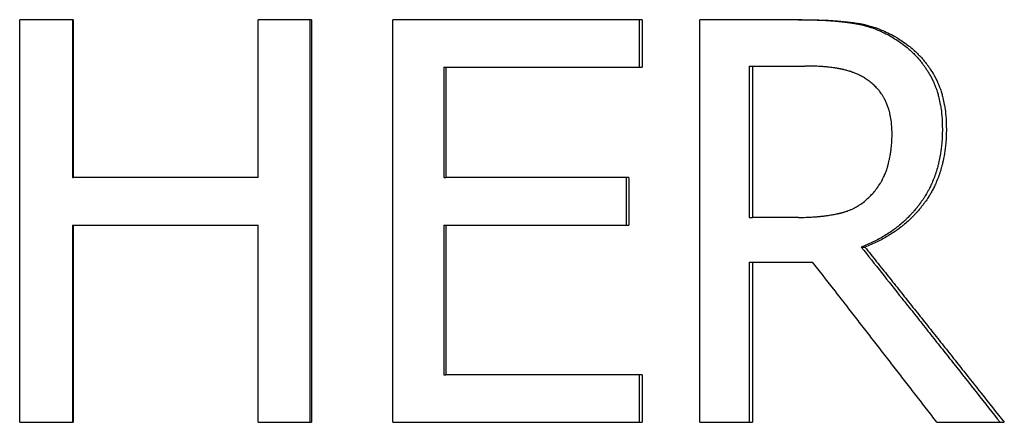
# Paper-space layout 'Layout1' of a CAD drawing. Extents: x -9.62 to 0.27, y -3.22 to 3.92.
# Tile 7 of 9: x -5.15 to -4.56, y 0.15 to 0.39. Entities that reach past the tile are written whole.
import ezdxf

# ---------------------------------------------------------------- set-up
doc = ezdxf.new("R2010")
doc.units = 0
doc.header["$MEASUREMENT"] = 0
doc.layers.get('0').update_dxf_attribs({"linetype": 'CONTINUOUS'})

psp = doc.layouts.get("Layout1")

# ---------------------------------------------------------------- linework, layer by layer
for p, q in [((-5.11362, 0.38653), (-5.14549, 0.38653)), ((-5.14549, 0.14653), (-5.14549, 0.38653)), ((-5.11362, 0.38653), (-5.11362, 0.2924)), ((-4.97167, 0.38653), (-5.00343, 0.38653)), ((-5.00343, 0.2924), (-5.00343, 0.38653)), ((-4.97167, 0.38653), (-4.97167, 0.14653)), ((-4.77482, 0.38653), (-4.92335, 0.38653)), ((-4.92335, 0.14653), (-4.92335, 0.38653)), ((-4.77482, 0.38653), (-4.77482, 0.35814)), ((-4.67973, 0.38653), (-4.74037, 0.38653)), ((-4.74037, 0.14653), (-4.74037, 0.38653)), ((-4.893, 0.35814), (-4.8917, 0.35814)), ((-4.8917, 0.35814), (-4.8917, 0.2924)), ((-4.8917, 0.35814), (-4.77482, 0.35814)), ((-4.71102, 0.35892), (-4.70906, 0.35892)), ((-4.71102, 0.35892), (-4.71102, 0.26867)), ((-4.70906, 0.35892), (-4.67801, 0.35892)), ((-4.70906, 0.35892), (-4.70906, 0.26867)), ((-5.11412, 0.2924), (-5.11362, 0.2924)), ((-5.00343, 0.2924), (-5.11362, 0.2924)), ((-4.893, 0.2924), (-4.8917, 0.2924)), ((-4.78267, 0.2924), (-4.8917, 0.2924)), ((-4.78267, 0.2924), (-4.78267, 0.26401)), ((-5.11412, 0.26401), (-5.11362, 0.26401)), ((-5.11362, 0.26401), (-5.11362, 0.14653)), ((-5.11362, 0.26401), (-5.00343, 0.26401)), ((-5.00343, 0.14653), (-5.00343, 0.26401)), ((-4.893, 0.26401), (-4.8917, 0.26401)), ((-4.8917, 0.26401), (-4.8917, 0.17493)), ((-4.8917, 0.26401), (-4.78267, 0.26401)), ((-4.71102, 0.26867), (-4.70906, 0.26867)), ((-4.68163, 0.26867), (-4.70906, 0.26867)), ((-4.64431, 0.25098), (-4.64211, 0.25098)), ((-4.71102, 0.24203), (-4.70906, 0.24203)), ((-4.70906, 0.24203), (-4.70906, 0.14653)), ((-4.70906, 0.24203), (-4.67326, 0.24203)), ((-4.893, 0.17493), (-4.8917, 0.17493)), ((-4.77482, 0.17493), (-4.8917, 0.17493)), ((-4.77482, 0.17493), (-4.77482, 0.14653)), ((-5.14549, 0.14653), (-5.11362, 0.14653)), ((-5.00343, 0.14653), (-4.97167, 0.14653)), ((-4.92335, 0.14653), (-4.77482, 0.14653)), ((-4.74037, 0.14653), (-4.70906, 0.14653)), ((-4.59931, 0.14653), (-4.55913, 0.14653))]:
    psp.add_line(p, q)
for points in [[(-5.11412, 0.38653), (-5.11412, 0.35516), (-5.11412, 0.32378), (-5.11412, 0.2924)], [(-4.97268, 0.38653), (-4.97268, 0.30653), (-4.97268, 0.22653), (-4.97268, 0.14653)], [(-4.893, 0.35814), (-4.893, 0.33623), (-4.893, 0.31431), (-4.893, 0.2924)], [(-5.11412, 0.26401), (-5.11412, 0.22485), (-5.11412, 0.18569), (-5.11412, 0.14653)], [(-4.893, 0.26401), (-4.893, 0.23431), (-4.893, 0.20462), (-4.893, 0.17493)], [(-4.71102, 0.24203), (-4.71102, 0.2102), (-4.71102, 0.17837), (-4.71102, 0.14653)]]:
    psp.add_open_spline(points, degree=3)
for points, knots in [([(-4.77654, 0.38653), (-4.77654, 0.38575), (-4.77654, 0.38496), (-4.77654, 0.38417), (-4.77654, 0.38338), (-4.77654, 0.38259), (-4.77654, 0.3818), (-4.77654, 0.38141), (-4.77654, 0.38101), (-4.77654, 0.38062), (-4.77654, 0.37983), (-4.77654, 0.37904), (-4.77654, 0.37825), (-4.77654, 0.37786), (-4.77654, 0.37746), (-4.77654, 0.37707), (-4.77654, 0.37628), (-4.77654, 0.37549), (-4.77654, 0.3747), (-4.77654, 0.37352), (-4.77654, 0.37234), (-4.77654, 0.37115), (-4.77654, 0.37076), (-4.77654, 0.37037), (-4.77654, 0.36997), (-4.77654, 0.36879), (-4.77654, 0.3676), (-4.77654, 0.36642), (-4.77654, 0.36366), (-4.77654, 0.3609), (-4.77654, 0.35814)], [0, 0, 0, 0, 0.00601037, 0.00601037, 0.00601037, 0.01202075, 0.01202075, 0.01202075, 0.01502593, 0.01502593, 0.01502593, 0.0210363, 0.0210363, 0.0210363, 0.02404149, 0.02404149, 0.02404149, 0.03005186, 0.03005186, 0.03005186, 0.03906742, 0.03906742, 0.03906742, 0.04207261, 0.04207261, 0.04207261, 0.05108817, 0.05108817, 0.05108817, 0.07212447, 0.07212447, 0.07212447, 0.07212447]), ([(-4.68179, 0.38653), (-4.67956, 0.38653), (-4.67739, 0.38651), (-4.67528, 0.38647), (-4.6737, 0.38644), (-4.67215, 0.3864), (-4.67063, 0.38634), (-4.67013, 0.38633), (-4.66963, 0.38631), (-4.66913, 0.38629), (-4.66814, 0.38624), (-4.66716, 0.3862), (-4.66619, 0.38615), (-4.66571, 0.38612), (-4.66523, 0.38609), (-4.66476, 0.38606), (-4.66381, 0.38601), (-4.66288, 0.38595), (-4.66196, 0.38588), (-4.6615, 0.38584), (-4.66104, 0.38581), (-4.66059, 0.38577), (-4.65969, 0.3857), (-4.6588, 0.38562), (-4.65793, 0.38554), (-4.65749, 0.3855), (-4.65706, 0.38546), (-4.65663, 0.38541), (-4.65599, 0.38535), (-4.65535, 0.38528), (-4.65473, 0.38521), (-4.65452, 0.38518), (-4.65431, 0.38516), (-4.65411, 0.38513), (-4.65369, 0.38508), (-4.65328, 0.38503), (-4.65288, 0.38498), (-4.65267, 0.38496), (-4.65247, 0.38493), (-4.65227, 0.3849), (-4.65197, 0.38486), (-4.65167, 0.38482), (-4.65137, 0.38478), (-4.65127, 0.38477), (-4.65117, 0.38475), (-4.65108, 0.38474), (-4.65088, 0.38471), (-4.65068, 0.38468), (-4.65049, 0.38466), (-4.65039, 0.38464), (-4.65029, 0.38463), (-4.65019, 0.38461), (-4.65005, 0.38459), (-4.6499, 0.38457), (-4.64976, 0.38455), (-4.64961, 0.38452), (-4.64947, 0.3845), (-4.64933, 0.38448), (-4.64928, 0.38447), (-4.64923, 0.38447), (-4.64918, 0.38446), (-4.64909, 0.38444), (-4.64899, 0.38443), (-4.6489, 0.38441), (-4.64885, 0.38441), (-4.6488, 0.3844), (-4.64875, 0.38439), (-4.64866, 0.38438), (-4.64856, 0.38436), (-4.64847, 0.38434), (-4.64842, 0.38434), (-4.64838, 0.38433), (-4.64833, 0.38432), (-4.64824, 0.38431), (-4.64814, 0.38429), (-4.64805, 0.38427), (-4.648, 0.38427), (-4.64795, 0.38426), (-4.64791, 0.38425), (-4.64781, 0.38423), (-4.64772, 0.38422), (-4.64763, 0.3842), (-4.64758, 0.38419), (-4.64753, 0.38419), (-4.64748, 0.38418), (-4.64739, 0.38416), (-4.6473, 0.38414), (-4.6472, 0.38413), (-4.64716, 0.38412), (-4.64711, 0.38411), (-4.64706, 0.3841), (-4.64697, 0.38408), (-4.64688, 0.38407), (-4.64678, 0.38405), (-4.64674, 0.38404), (-4.64669, 0.38403), (-4.64664, 0.38402), (-4.6465, 0.384), (-4.64636, 0.38397), (-4.64622, 0.38394), (-4.64613, 0.38392), (-4.64604, 0.3839), (-4.64594, 0.38388), (-4.64576, 0.38385), (-4.64557, 0.38381), (-4.64539, 0.38377), (-4.64529, 0.38375), (-4.6452, 0.38373), (-4.64511, 0.38371), (-4.64483, 0.38365), (-4.64455, 0.38358), (-4.64427, 0.38352), (-4.64409, 0.38348), (-4.6439, 0.38343), (-4.64372, 0.38339), (-4.64335, 0.3833), (-4.64298, 0.38321), (-4.64261, 0.38311), (-4.64243, 0.38306), (-4.64224, 0.38301), (-4.64206, 0.38296), (-4.64151, 0.38281), (-4.64096, 0.38265), (-4.64041, 0.38249), (-4.64004, 0.38238), (-4.63968, 0.38226), (-4.63932, 0.38215), (-4.63859, 0.38191), (-4.63786, 0.38167), (-4.63714, 0.3814), (-4.63678, 0.38127), (-4.63642, 0.38114), (-4.63606, 0.381), (-4.63498, 0.38059), (-4.63391, 0.38014), (-4.63284, 0.37967), (-4.63213, 0.37935), (-4.63143, 0.37902), (-4.63072, 0.37868), (-4.62931, 0.37799), (-4.62792, 0.37725), (-4.62653, 0.37645), (-4.62514, 0.37565), (-4.62377, 0.3748), (-4.62241, 0.37389)], [0, 0, 0, 0, 0.166667, 0.166667, 0.166667, 0.291667, 0.291667, 0.291667, 0.333333, 0.333333, 0.333333, 0.416667, 0.416667, 0.416667, 0.458333, 0.458333, 0.458333, 0.541667, 0.541667, 0.541667, 0.583333, 0.583333, 0.583333, 0.666667, 0.666667, 0.666667, 0.708333, 0.708333, 0.708333, 0.770833, 0.770833, 0.770833, 0.791667, 0.791667, 0.791667, 0.833333, 0.833333, 0.833333, 0.854167, 0.854167, 0.854167, 0.885417, 0.885417, 0.885417, 0.895833, 0.895833, 0.895833, 0.916667, 0.916667, 0.916667, 0.927083, 0.927083, 0.927083, 0.942708, 0.942708, 0.942708, 0.958333, 0.958333, 0.958333, 0.963542, 0.963542, 0.963542, 0.973958, 0.973958, 0.973958, 0.979167, 0.979167, 0.979167, 0.989583, 0.989583, 0.989583, 0.994792, 0.994792, 0.994792, 1.005208, 1.005208, 1.005208, 1.010417, 1.010417, 1.010417, 1.020833, 1.020833, 1.020833, 1.026042, 1.026042, 1.026042, 1.036458, 1.036458, 1.036458, 1.041667, 1.041667, 1.041667, 1.052083, 1.052083, 1.052083, 1.057292, 1.057292, 1.057292, 1.072917, 1.072917, 1.072917, 1.083333, 1.083333, 1.083333, 1.104167, 1.104167, 1.104167, 1.114583, 1.114583, 1.114583, 1.145833, 1.145833, 1.145833, 1.166667, 1.166667, 1.166667, 1.208333, 1.208333, 1.208333, 1.229167, 1.229167, 1.229167, 1.291667, 1.291667, 1.291667, 1.333333, 1.333333, 1.333333, 1.416667, 1.416667, 1.416667, 1.458333, 1.458333, 1.458333, 1.583333, 1.583333, 1.583333, 1.666667, 1.666667, 1.666667, 1.833333, 1.833333, 1.833333, 2, 2, 2, 2]), ([(-4.67973, 0.38653), (-4.67748, 0.38653), (-4.6753, 0.38651), (-4.67319, 0.38647), (-4.6716, 0.38644), (-4.67004, 0.3864), (-4.66852, 0.38634), (-4.667, 0.38629), (-4.66552, 0.38622), (-4.66407, 0.38615), (-4.66358, 0.38612), (-4.6631, 0.38609), (-4.66263, 0.38606), (-4.66168, 0.38601), (-4.66074, 0.38595), (-4.65982, 0.38588), (-4.65936, 0.38584), (-4.6589, 0.38581), (-4.65845, 0.38577), (-4.65754, 0.3857), (-4.65665, 0.38562), (-4.65577, 0.38554), (-4.65534, 0.3855), (-4.6549, 0.38546), (-4.65447, 0.38541), (-4.65383, 0.38535), (-4.65319, 0.38528), (-4.65256, 0.38521), (-4.65193, 0.38513), (-4.65131, 0.38506), (-4.6507, 0.38498), (-4.65019, 0.38492), (-4.64969, 0.38485), (-4.64919, 0.38478), (-4.64909, 0.38477), (-4.64899, 0.38475), (-4.64889, 0.38474), (-4.64845, 0.38468), (-4.64801, 0.38461), (-4.64757, 0.38455), (-4.64743, 0.38452), (-4.64728, 0.3845), (-4.64714, 0.38448), (-4.64685, 0.38444), (-4.64656, 0.38439), (-4.64628, 0.38434), (-4.64614, 0.38432), (-4.646, 0.3843), (-4.64586, 0.38427), (-4.64571, 0.38425), (-4.64557, 0.38423), (-4.64543, 0.3842), (-4.64529, 0.38418), (-4.64515, 0.38415), (-4.64501, 0.38413), (-4.64487, 0.3841), (-4.64473, 0.38408), (-4.64459, 0.38405), (-4.64454, 0.38404), (-4.64449, 0.38403), (-4.64445, 0.38402), (-4.64431, 0.384), (-4.64416, 0.38397), (-4.64402, 0.38394), (-4.64393, 0.38392), (-4.64384, 0.3839), (-4.64374, 0.38388), (-4.64356, 0.38385), (-4.64337, 0.38381), (-4.64318, 0.38377), (-4.64309, 0.38375), (-4.643, 0.38373), (-4.6429, 0.38371), (-4.64262, 0.38365), (-4.64234, 0.38358), (-4.64207, 0.38352), (-4.64188, 0.38348), (-4.64169, 0.38343), (-4.64151, 0.38339), (-4.64114, 0.3833), (-4.64077, 0.38321), (-4.6404, 0.38311), (-4.64021, 0.38306), (-4.64003, 0.38301), (-4.63984, 0.38296), (-4.63929, 0.38281), (-4.63874, 0.38265), (-4.63819, 0.38249), (-4.63782, 0.38238), (-4.63746, 0.38226), (-4.63709, 0.38215), (-4.63636, 0.38191), (-4.63563, 0.38167), (-4.63491, 0.3814), (-4.63455, 0.38127), (-4.63419, 0.38114), (-4.63382, 0.381), (-4.63274, 0.38059), (-4.63167, 0.38014), (-4.6306, 0.37967), (-4.62988, 0.37935), (-4.62917, 0.37902), (-4.62847, 0.37868), (-4.62705, 0.37799), (-4.62565, 0.37725), (-4.62426, 0.37645), (-4.62287, 0.37565), (-4.62149, 0.3748), (-4.62012, 0.37389)], [0, 0, 0, 0, 0.166667, 0.166667, 0.166667, 0.291667, 0.291667, 0.291667, 0.416667, 0.416667, 0.416667, 0.458333, 0.458333, 0.458333, 0.541667, 0.541667, 0.541667, 0.583333, 0.583333, 0.583333, 0.666667, 0.666667, 0.666667, 0.708333, 0.708333, 0.708333, 0.770833, 0.770833, 0.770833, 0.833333, 0.833333, 0.833333, 0.885417, 0.885417, 0.885417, 0.895833, 0.895833, 0.895833, 0.942708, 0.942708, 0.942708, 0.958333, 0.958333, 0.958333, 0.989583, 0.989583, 0.989583, 1.005208, 1.005208, 1.005208, 1.020833, 1.020833, 1.020833, 1.036458, 1.036458, 1.036458, 1.052083, 1.052083, 1.052083, 1.057292, 1.057292, 1.057292, 1.072917, 1.072917, 1.072917, 1.083333, 1.083333, 1.083333, 1.104167, 1.104167, 1.104167, 1.114583, 1.114583, 1.114583, 1.145833, 1.145833, 1.145833, 1.166667, 1.166667, 1.166667, 1.208333, 1.208333, 1.208333, 1.229167, 1.229167, 1.229167, 1.291667, 1.291667, 1.291667, 1.333333, 1.333333, 1.333333, 1.416667, 1.416667, 1.416667, 1.458333, 1.458333, 1.458333, 1.583333, 1.583333, 1.583333, 1.666667, 1.666667, 1.666667, 1.833333, 1.833333, 1.833333, 2, 2, 2, 2]), ([(-4.62241, 0.37389), (-4.62105, 0.37299), (-4.61973, 0.37204), (-4.61847, 0.37104), (-4.61752, 0.3703), (-4.61659, 0.36953), (-4.6157, 0.36874), (-4.6154, 0.36848), (-4.6151, 0.36821), (-4.61481, 0.36794), (-4.61423, 0.3674), (-4.61365, 0.36685), (-4.61309, 0.36629), (-4.61281, 0.36601), (-4.61254, 0.36573), (-4.61226, 0.36544), (-4.61171, 0.36487), (-4.61118, 0.36429), (-4.61065, 0.3637), (-4.61039, 0.36341), (-4.61013, 0.36311), (-4.60987, 0.36281), (-4.60936, 0.36221), (-4.60886, 0.36159), (-4.60837, 0.36097), (-4.60813, 0.36066), (-4.60789, 0.36034), (-4.60765, 0.36003), (-4.60729, 0.35955), (-4.60694, 0.35907), (-4.6066, 0.35858), (-4.60648, 0.35842), (-4.60637, 0.35826), (-4.60626, 0.35809), (-4.60603, 0.35777), (-4.60581, 0.35744), (-4.60559, 0.3571), (-4.60548, 0.35694), (-4.60537, 0.35677), (-4.60526, 0.3566), (-4.60509, 0.35635), (-4.60493, 0.3561), (-4.60477, 0.35584), (-4.60472, 0.35576), (-4.60467, 0.35567), (-4.60462, 0.35559), (-4.60451, 0.35542), (-4.6044, 0.35525), (-4.6043, 0.35508), (-4.60425, 0.35499), (-4.6042, 0.3549), (-4.60415, 0.35482), (-4.60407, 0.35469), (-4.60399, 0.35456), (-4.60391, 0.35443), (-4.60384, 0.3543), (-4.60376, 0.35417), (-4.60369, 0.35404), (-4.60366, 0.354), (-4.60363, 0.35395), (-4.60361, 0.35391), (-4.60356, 0.35382), (-4.60351, 0.35373), (-4.60346, 0.35365), (-4.60343, 0.3536), (-4.60341, 0.35356), (-4.60338, 0.35351), (-4.60333, 0.35343), (-4.60328, 0.35334), (-4.60324, 0.35325), (-4.60321, 0.35321), (-4.60319, 0.35316), (-4.60316, 0.35312), (-4.60311, 0.35303), (-4.60306, 0.35294), (-4.60301, 0.35285), (-4.60299, 0.35281), (-4.60297, 0.35276), (-4.60294, 0.35272), (-4.60289, 0.35263), (-4.60284, 0.35254), (-4.6028, 0.35245), (-4.60277, 0.35241), (-4.60275, 0.35236), (-4.60272, 0.35232), (-4.60268, 0.35223), (-4.60263, 0.35214), (-4.60258, 0.35205), (-4.60256, 0.352), (-4.60253, 0.35196), (-4.60251, 0.35191), (-4.60246, 0.35182), (-4.60242, 0.35173), (-4.60237, 0.35164), (-4.60235, 0.3516), (-4.60232, 0.35155), (-4.6023, 0.35151), (-4.60223, 0.35137), (-4.60216, 0.35123), (-4.6021, 0.35109), (-4.60205, 0.351), (-4.602, 0.35091), (-4.60196, 0.35082), (-4.60187, 0.35064), (-4.60178, 0.35045), (-4.60169, 0.35026), (-4.60165, 0.35017), (-4.60161, 0.35008), (-4.60156, 0.34999), (-4.60143, 0.34971), (-4.6013, 0.34942), (-4.60118, 0.34914), (-4.60109, 0.34895), (-4.60101, 0.34876), (-4.60093, 0.34857), (-4.60077, 0.34819), (-4.60061, 0.3478), (-4.60045, 0.34741), (-4.60037, 0.34722), (-4.6003, 0.34702), (-4.60022, 0.34682), (-4.6, 0.34624), (-4.59978, 0.34564), (-4.59957, 0.34503), (-4.59943, 0.34463), (-4.5993, 0.34422), (-4.59916, 0.34381), (-4.5989, 0.34299), (-4.59866, 0.34216), (-4.59843, 0.34131), (-4.59832, 0.34088), (-4.5982, 0.34045), (-4.5981, 0.34002), (-4.59778, 0.33873), (-4.5975, 0.3374), (-4.59725, 0.33604), (-4.59709, 0.33513), (-4.59694, 0.33421), (-4.59681, 0.33328), (-4.59655, 0.33141), (-4.59635, 0.32948), (-4.59622, 0.3275), (-4.59609, 0.32552), (-4.59603, 0.32348), (-4.59603, 0.32138)], [0, 0, 0, 0, 0.166667, 0.166667, 0.166667, 0.291667, 0.291667, 0.291667, 0.333333, 0.333333, 0.333333, 0.416667, 0.416667, 0.416667, 0.458333, 0.458333, 0.458333, 0.541667, 0.541667, 0.541667, 0.583333, 0.583333, 0.583333, 0.666667, 0.666667, 0.666667, 0.708333, 0.708333, 0.708333, 0.770833, 0.770833, 0.770833, 0.791667, 0.791667, 0.791667, 0.833333, 0.833333, 0.833333, 0.854167, 0.854167, 0.854167, 0.885417, 0.885417, 0.885417, 0.895833, 0.895833, 0.895833, 0.916667, 0.916667, 0.916667, 0.927083, 0.927083, 0.927083, 0.942708, 0.942708, 0.942708, 0.958333, 0.958333, 0.958333, 0.963542, 0.963542, 0.963542, 0.973958, 0.973958, 0.973958, 0.979167, 0.979167, 0.979167, 0.989583, 0.989583, 0.989583, 0.994792, 0.994792, 0.994792, 1.005208, 1.005208, 1.005208, 1.010417, 1.010417, 1.010417, 1.020833, 1.020833, 1.020833, 1.026042, 1.026042, 1.026042, 1.036458, 1.036458, 1.036458, 1.041667, 1.041667, 1.041667, 1.052083, 1.052083, 1.052083, 1.057292, 1.057292, 1.057292, 1.072917, 1.072917, 1.072917, 1.083333, 1.083333, 1.083333, 1.104167, 1.104167, 1.104167, 1.114583, 1.114583, 1.114583, 1.145833, 1.145833, 1.145833, 1.166667, 1.166667, 1.166667, 1.208333, 1.208333, 1.208333, 1.229167, 1.229167, 1.229167, 1.291667, 1.291667, 1.291667, 1.333333, 1.333333, 1.333333, 1.416667, 1.416667, 1.416667, 1.458333, 1.458333, 1.458333, 1.583333, 1.583333, 1.583333, 1.666667, 1.666667, 1.666667, 1.833333, 1.833333, 1.833333, 2, 2, 2, 2]), ([(-4.62012, 0.37389), (-4.61876, 0.37299), (-4.61744, 0.37204), (-4.61617, 0.37104), (-4.61521, 0.3703), (-4.61429, 0.36953), (-4.61339, 0.36874), (-4.61249, 0.36795), (-4.61162, 0.36713), (-4.61077, 0.36629), (-4.61049, 0.36601), (-4.61021, 0.36573), (-4.60994, 0.36544), (-4.60939, 0.36487), (-4.60885, 0.36429), (-4.60832, 0.3637), (-4.60806, 0.36341), (-4.6078, 0.36311), (-4.60754, 0.36281), (-4.60703, 0.36221), (-4.60653, 0.36159), (-4.60604, 0.36097), (-4.60579, 0.36066), (-4.60555, 0.36034), (-4.60531, 0.36003), (-4.60495, 0.35955), (-4.6046, 0.35907), (-4.60425, 0.35858), (-4.60391, 0.3581), (-4.60357, 0.3576), (-4.60324, 0.3571), (-4.60296, 0.35669), (-4.60269, 0.35627), (-4.60242, 0.35584), (-4.60237, 0.35576), (-4.60232, 0.35567), (-4.60226, 0.35559), (-4.60203, 0.35521), (-4.60179, 0.35482), (-4.60156, 0.35443), (-4.60148, 0.3543), (-4.60141, 0.35417), (-4.60133, 0.35404), (-4.60118, 0.35378), (-4.60103, 0.35351), (-4.60088, 0.35325), (-4.60081, 0.35312), (-4.60073, 0.35299), (-4.60066, 0.35285), (-4.60058, 0.35272), (-4.60051, 0.35259), (-4.60044, 0.35245), (-4.60037, 0.35232), (-4.6003, 0.35218), (-4.60022, 0.35205), (-4.60015, 0.35191), (-4.60008, 0.35178), (-4.60001, 0.35164), (-4.59999, 0.3516), (-4.59997, 0.35155), (-4.59994, 0.35151), (-4.59987, 0.35137), (-4.5998, 0.35123), (-4.59974, 0.35109), (-4.59969, 0.351), (-4.59964, 0.35091), (-4.5996, 0.35082), (-4.59951, 0.35064), (-4.59942, 0.35045), (-4.59933, 0.35026), (-4.59929, 0.35017), (-4.59924, 0.35008), (-4.5992, 0.34999), (-4.59907, 0.34971), (-4.59894, 0.34942), (-4.59882, 0.34914), (-4.59873, 0.34895), (-4.59865, 0.34876), (-4.59857, 0.34857), (-4.5984, 0.34819), (-4.59824, 0.3478), (-4.59809, 0.34741), (-4.59801, 0.34722), (-4.59793, 0.34702), (-4.59786, 0.34682), (-4.59763, 0.34624), (-4.59741, 0.34564), (-4.5972, 0.34503), (-4.59706, 0.34463), (-4.59693, 0.34422), (-4.59679, 0.34381), (-4.59653, 0.34299), (-4.59629, 0.34216), (-4.59606, 0.34131), (-4.59594, 0.34088), (-4.59583, 0.34045), (-4.59572, 0.34002), (-4.5954, 0.33873), (-4.59512, 0.3374), (-4.59488, 0.33604), (-4.59471, 0.33513), (-4.59456, 0.33421), (-4.59443, 0.33328), (-4.59417, 0.33141), (-4.59397, 0.32948), (-4.59384, 0.3275), (-4.59371, 0.32552), (-4.59365, 0.32348), (-4.59365, 0.32138)], [0, 0, 0, 0, 0.166667, 0.166667, 0.166667, 0.291667, 0.291667, 0.291667, 0.416667, 0.416667, 0.416667, 0.458333, 0.458333, 0.458333, 0.541667, 0.541667, 0.541667, 0.583333, 0.583333, 0.583333, 0.666667, 0.666667, 0.666667, 0.708333, 0.708333, 0.708333, 0.770833, 0.770833, 0.770833, 0.833333, 0.833333, 0.833333, 0.885417, 0.885417, 0.885417, 0.895833, 0.895833, 0.895833, 0.942708, 0.942708, 0.942708, 0.958333, 0.958333, 0.958333, 0.989583, 0.989583, 0.989583, 1.005208, 1.005208, 1.005208, 1.020833, 1.020833, 1.020833, 1.036458, 1.036458, 1.036458, 1.052083, 1.052083, 1.052083, 1.057292, 1.057292, 1.057292, 1.072917, 1.072917, 1.072917, 1.083333, 1.083333, 1.083333, 1.104167, 1.104167, 1.104167, 1.114583, 1.114583, 1.114583, 1.145833, 1.145833, 1.145833, 1.166667, 1.166667, 1.166667, 1.208333, 1.208333, 1.208333, 1.229167, 1.229167, 1.229167, 1.291667, 1.291667, 1.291667, 1.333333, 1.333333, 1.333333, 1.416667, 1.416667, 1.416667, 1.458333, 1.458333, 1.458333, 1.583333, 1.583333, 1.583333, 1.666667, 1.666667, 1.666667, 1.833333, 1.833333, 1.833333, 2, 2, 2, 2]), ([(-4.64078, 0.35075), (-4.64152, 0.35125), (-4.64227, 0.35172), (-4.64305, 0.35217), (-4.64383, 0.35262), (-4.64463, 0.35304), (-4.64545, 0.35344), (-4.64647, 0.35394), (-4.64753, 0.3544), (-4.64861, 0.35482), (-4.64883, 0.35491), (-4.64905, 0.35499), (-4.64927, 0.35507), (-4.64971, 0.35524), (-4.65015, 0.35539), (-4.6506, 0.35555), (-4.65083, 0.35562), (-4.65106, 0.3557), (-4.65128, 0.35577), (-4.65162, 0.35588), (-4.65197, 0.35598), (-4.65232, 0.35608), (-4.65266, 0.35619), (-4.65301, 0.35629), (-4.65337, 0.35638), (-4.65372, 0.35648), (-4.65407, 0.35657), (-4.65443, 0.35666), (-4.65455, 0.35669), (-4.65467, 0.35671), (-4.65479, 0.35674), (-4.65497, 0.35679), (-4.65515, 0.35683), (-4.65533, 0.35687), (-4.65539, 0.35688), (-4.65546, 0.3569), (-4.65552, 0.35691), (-4.65579, 0.35697), (-4.65606, 0.35703), (-4.65634, 0.35709), (-4.65643, 0.35711), (-4.65652, 0.35713), (-4.65662, 0.35715), (-4.6568, 0.35718), (-4.65699, 0.35722), (-4.65718, 0.35726), (-4.65737, 0.35729), (-4.65756, 0.35733), (-4.65775, 0.35736), (-4.65788, 0.35739), (-4.658, 0.35741), (-4.65813, 0.35743), (-4.65839, 0.35748), (-4.65865, 0.35753), (-4.65891, 0.35757), (-4.65904, 0.35759), (-4.65917, 0.35761), (-4.65931, 0.35763), (-4.65957, 0.35768), (-4.65984, 0.35772), (-4.66011, 0.35776), (-4.66024, 0.35778), (-4.66038, 0.3578), (-4.66051, 0.35782), (-4.66092, 0.35788), (-4.66133, 0.35794), (-4.66175, 0.35799), (-4.66203, 0.35803), (-4.66231, 0.35806), (-4.66259, 0.3581), (-4.66316, 0.35816), (-4.66373, 0.35823), (-4.66432, 0.35829), (-4.66461, 0.35832), (-4.66491, 0.35835), (-4.6652, 0.35838), (-4.6661, 0.35846), (-4.66701, 0.35853), (-4.66795, 0.3586), (-4.66857, 0.35864), (-4.6692, 0.35868), (-4.66985, 0.35871), (-4.67113, 0.35878), (-4.67245, 0.35883), (-4.67382, 0.35887), (-4.67518, 0.3589), (-4.67658, 0.35892), (-4.67801, 0.35892)], [0, 0, 0, 0, 0.166667, 0.166667, 0.166667, 0.333333, 0.333333, 0.333333, 0.541667, 0.541667, 0.541667, 0.583333, 0.583333, 0.583333, 0.666667, 0.666667, 0.666667, 0.708333, 0.708333, 0.708333, 0.770833, 0.770833, 0.770833, 0.833333, 0.833333, 0.833333, 0.895833, 0.895833, 0.895833, 0.916667, 0.916667, 0.916667, 0.947917, 0.947917, 0.947917, 0.958333, 0.958333, 0.958333, 1.005208, 1.005208, 1.005208, 1.020833, 1.020833, 1.020833, 1.052083, 1.052083, 1.052083, 1.083333, 1.083333, 1.083333, 1.104167, 1.104167, 1.104167, 1.145833, 1.145833, 1.145833, 1.166667, 1.166667, 1.166667, 1.208333, 1.208333, 1.208333, 1.229167, 1.229167, 1.229167, 1.291667, 1.291667, 1.291667, 1.333333, 1.333333, 1.333333, 1.416667, 1.416667, 1.416667, 1.458333, 1.458333, 1.458333, 1.583333, 1.583333, 1.583333, 1.666667, 1.666667, 1.666667, 1.833333, 1.833333, 1.833333, 2, 2, 2, 2]), ([(-4.62599, 0.31885), (-4.62599, 0.32002), (-4.62603, 0.32116), (-4.62609, 0.32229), (-4.62616, 0.32341), (-4.62626, 0.32451), (-4.62639, 0.32558), (-4.62656, 0.32693), (-4.62678, 0.32824), (-4.62705, 0.32952), (-4.6271, 0.32977), (-4.62716, 0.33003), (-4.62722, 0.33028), (-4.62734, 0.33078), (-4.62746, 0.33128), (-4.62759, 0.33178), (-4.62766, 0.33202), (-4.62773, 0.33227), (-4.6278, 0.33251), (-4.62791, 0.33288), (-4.62802, 0.33324), (-4.62813, 0.3336), (-4.62825, 0.33396), (-4.62837, 0.33431), (-4.62849, 0.33467), (-4.62862, 0.33502), (-4.62875, 0.33537), (-4.62888, 0.33572), (-4.62893, 0.33583), (-4.62897, 0.33595), (-4.62902, 0.33606), (-4.62909, 0.33624), (-4.62916, 0.33641), (-4.62923, 0.33658), (-4.62925, 0.33664), (-4.62928, 0.33669), (-4.6293, 0.33675), (-4.62941, 0.337), (-4.62952, 0.33726), (-4.62963, 0.33751), (-4.62967, 0.33759), (-4.62971, 0.33768), (-4.62975, 0.33776), (-4.62982, 0.33793), (-4.6299, 0.33809), (-4.62998, 0.33826), (-4.63006, 0.33842), (-4.63014, 0.33859), (-4.63022, 0.33875), (-4.63028, 0.33886), (-4.63033, 0.33897), (-4.63039, 0.33908), (-4.6305, 0.33929), (-4.63061, 0.33951), (-4.63073, 0.33972), (-4.63079, 0.33983), (-4.63085, 0.33993), (-4.6309, 0.34004), (-4.63102, 0.34025), (-4.63114, 0.34046), (-4.63127, 0.34067), (-4.63133, 0.34077), (-4.63139, 0.34087), (-4.63145, 0.34098), (-4.63164, 0.34129), (-4.63183, 0.34159), (-4.63203, 0.34189), (-4.63216, 0.3421), (-4.6323, 0.3423), (-4.63244, 0.34249), (-4.63271, 0.34289), (-4.63299, 0.34328), (-4.63329, 0.34366), (-4.63343, 0.34385), (-4.63358, 0.34404), (-4.63373, 0.34423), (-4.63418, 0.3448), (-4.63466, 0.34535), (-4.63515, 0.34588), (-4.63548, 0.34624), (-4.63582, 0.34659), (-4.63616, 0.34693), (-4.63686, 0.34762), (-4.63759, 0.34828), (-4.63836, 0.34892), (-4.63913, 0.34956), (-4.63994, 0.35017), (-4.64078, 0.35075)], [0, 0, 0, 0, 0.166667, 0.166667, 0.166667, 0.333333, 0.333333, 0.333333, 0.541667, 0.541667, 0.541667, 0.583333, 0.583333, 0.583333, 0.666667, 0.666667, 0.666667, 0.708333, 0.708333, 0.708333, 0.770833, 0.770833, 0.770833, 0.833333, 0.833333, 0.833333, 0.895833, 0.895833, 0.895833, 0.916667, 0.916667, 0.916667, 0.947917, 0.947917, 0.947917, 0.958333, 0.958333, 0.958333, 1.005208, 1.005208, 1.005208, 1.020833, 1.020833, 1.020833, 1.052083, 1.052083, 1.052083, 1.083333, 1.083333, 1.083333, 1.104167, 1.104167, 1.104167, 1.145833, 1.145833, 1.145833, 1.166667, 1.166667, 1.166667, 1.208333, 1.208333, 1.208333, 1.229167, 1.229167, 1.229167, 1.291667, 1.291667, 1.291667, 1.333333, 1.333333, 1.333333, 1.416667, 1.416667, 1.416667, 1.458333, 1.458333, 1.458333, 1.583333, 1.583333, 1.583333, 1.666667, 1.666667, 1.666667, 1.833333, 1.833333, 1.833333, 2, 2, 2, 2]), ([(-4.59603, 0.32138), (-4.59603, 0.31846), (-4.59615, 0.31562), (-4.59639, 0.31286), (-4.59657, 0.31079), (-4.59682, 0.30877), (-4.59713, 0.30678), (-4.59724, 0.30612), (-4.59735, 0.30547), (-4.59747, 0.30482), (-4.59771, 0.30351), (-4.59798, 0.30223), (-4.59828, 0.30097), (-4.59843, 0.30034), (-4.59859, 0.29971), (-4.59876, 0.29909), (-4.59909, 0.29785), (-4.59945, 0.29662), (-4.59984, 0.29542), (-4.60003, 0.29482), (-4.60024, 0.29422), (-4.60045, 0.29363), (-4.60087, 0.29244), (-4.60132, 0.29128), (-4.6018, 0.29013), (-4.60204, 0.28956), (-4.60229, 0.28899), (-4.60255, 0.28843), (-4.60293, 0.28759), (-4.60333, 0.28675), (-4.60375, 0.28593), (-4.60389, 0.28566), (-4.60403, 0.28538), (-4.60417, 0.28511), (-4.60446, 0.28457), (-4.60475, 0.28403), (-4.60505, 0.2835), (-4.6052, 0.28323), (-4.60535, 0.28296), (-4.60551, 0.2827), (-4.60574, 0.2823), (-4.60597, 0.28191), (-4.60621, 0.28152), (-4.60629, 0.28139), (-4.60637, 0.28126), (-4.60645, 0.28113), (-4.60662, 0.28087), (-4.60678, 0.28061), (-4.60695, 0.28035), (-4.60703, 0.28023), (-4.60711, 0.2801), (-4.60719, 0.27997), (-4.60736, 0.27971), (-4.60753, 0.27946), (-4.6077, 0.27921), (-4.60779, 0.27908), (-4.60787, 0.27895), (-4.60796, 0.27883), (-4.60809, 0.27864), (-4.60822, 0.27845), (-4.60835, 0.27826), (-4.60849, 0.27807), (-4.60862, 0.27789), (-4.60875, 0.2777), (-4.6088, 0.27764), (-4.60884, 0.27758), (-4.60889, 0.27751), (-4.60898, 0.27739), (-4.60907, 0.27727), (-4.60916, 0.27714), (-4.6092, 0.27708), (-4.60925, 0.27702), (-4.60929, 0.27696), (-4.60938, 0.27684), (-4.60948, 0.27671), (-4.60957, 0.27659), (-4.60961, 0.27653), (-4.60966, 0.27647), (-4.60971, 0.27641), (-4.60984, 0.27623), (-4.60998, 0.27604), (-4.61012, 0.27586), (-4.61021, 0.27574), (-4.61031, 0.27562), (-4.6104, 0.2755), (-4.61059, 0.27526), (-4.61078, 0.27502), (-4.61097, 0.27478), (-4.61106, 0.27466), (-4.61116, 0.27455), (-4.61125, 0.27443), (-4.61144, 0.27419), (-4.61164, 0.27396), (-4.61183, 0.27372), (-4.61193, 0.2736), (-4.61203, 0.27349), (-4.61212, 0.27337), (-4.61242, 0.27302), (-4.61271, 0.27268), (-4.61301, 0.27233), (-4.61321, 0.27211), (-4.61341, 0.27188), (-4.61361, 0.27165), (-4.61402, 0.2712), (-4.61443, 0.27076), (-4.61484, 0.27031), (-4.61505, 0.27009), (-4.61526, 0.26988), (-4.61547, 0.26966), (-4.6161, 0.269), (-4.61674, 0.26836), (-4.61739, 0.26773), (-4.61783, 0.26731), (-4.61827, 0.2669), (-4.61872, 0.26649), (-4.61961, 0.26567), (-4.62053, 0.26488), (-4.62147, 0.2641), (-4.62193, 0.26372), (-4.62241, 0.26333), (-4.62289, 0.26296), (-4.62433, 0.26183), (-4.62581, 0.26074), (-4.62735, 0.25971), (-4.62837, 0.25902), (-4.62941, 0.25835), (-4.63048, 0.25771), (-4.63261, 0.25641), (-4.63483, 0.25521), (-4.63714, 0.25408), (-4.63944, 0.25296), (-4.64183, 0.25193), (-4.64431, 0.25098)], [0, 0, 0, 0, 0.166667, 0.166667, 0.166667, 0.291667, 0.291667, 0.291667, 0.333333, 0.333333, 0.333333, 0.416667, 0.416667, 0.416667, 0.458333, 0.458333, 0.458333, 0.541667, 0.541667, 0.541667, 0.583333, 0.583333, 0.583333, 0.666667, 0.666667, 0.666667, 0.708333, 0.708333, 0.708333, 0.770833, 0.770833, 0.770833, 0.791667, 0.791667, 0.791667, 0.833333, 0.833333, 0.833333, 0.854167, 0.854167, 0.854167, 0.885417, 0.885417, 0.885417, 0.895833, 0.895833, 0.895833, 0.916667, 0.916667, 0.916667, 0.927083, 0.927083, 0.927083, 0.947917, 0.947917, 0.947917, 0.958333, 0.958333, 0.958333, 0.973958, 0.973958, 0.973958, 0.989583, 0.989583, 0.989583, 0.994792, 0.994792, 0.994792, 1.005208, 1.005208, 1.005208, 1.010417, 1.010417, 1.010417, 1.020833, 1.020833, 1.020833, 1.026042, 1.026042, 1.026042, 1.041667, 1.041667, 1.041667, 1.052083, 1.052083, 1.052083, 1.072917, 1.072917, 1.072917, 1.083333, 1.083333, 1.083333, 1.104167, 1.104167, 1.104167, 1.114583, 1.114583, 1.114583, 1.145833, 1.145833, 1.145833, 1.166667, 1.166667, 1.166667, 1.208333, 1.208333, 1.208333, 1.229167, 1.229167, 1.229167, 1.291667, 1.291667, 1.291667, 1.333333, 1.333333, 1.333333, 1.416667, 1.416667, 1.416667, 1.458333, 1.458333, 1.458333, 1.583333, 1.583333, 1.583333, 1.666667, 1.666667, 1.666667, 1.833333, 1.833333, 1.833333, 2, 2, 2, 2]), ([(-4.59365, 0.32138), (-4.59365, 0.31846), (-4.59377, 0.31562), (-4.59401, 0.31286), (-4.59419, 0.31079), (-4.59444, 0.30877), (-4.59475, 0.30678), (-4.59507, 0.3048), (-4.59546, 0.30286), (-4.59591, 0.30097), (-4.59606, 0.30034), (-4.59622, 0.29971), (-4.59638, 0.29909), (-4.59672, 0.29785), (-4.59708, 0.29662), (-4.59747, 0.29542), (-4.59767, 0.29482), (-4.59787, 0.29422), (-4.59808, 0.29363), (-4.5985, 0.29244), (-4.59896, 0.29128), (-4.59944, 0.29013), (-4.59968, 0.28956), (-4.59993, 0.28899), (-4.60019, 0.28843), (-4.60057, 0.28759), (-4.60097, 0.28675), (-4.60139, 0.28593), (-4.60181, 0.28511), (-4.60225, 0.2843), (-4.6027, 0.2835), (-4.60308, 0.28283), (-4.60347, 0.28217), (-4.60387, 0.28152), (-4.60395, 0.28139), (-4.60403, 0.28126), (-4.60411, 0.28113), (-4.60435, 0.28074), (-4.6046, 0.28035), (-4.60485, 0.27997), (-4.60502, 0.27971), (-4.60519, 0.27946), (-4.60536, 0.27921), (-4.60562, 0.27883), (-4.60588, 0.27845), (-4.60615, 0.27807), (-4.60624, 0.27795), (-4.60633, 0.27782), (-4.60642, 0.2777), (-4.6066, 0.27745), (-4.60678, 0.2772), (-4.60696, 0.27696), (-4.60705, 0.27684), (-4.60714, 0.27671), (-4.60724, 0.27659), (-4.60742, 0.27635), (-4.6076, 0.2761), (-4.60779, 0.27586), (-4.60788, 0.27574), (-4.60798, 0.27562), (-4.60807, 0.2755), (-4.60826, 0.27526), (-4.60845, 0.27502), (-4.60864, 0.27478), (-4.60874, 0.27466), (-4.60883, 0.27455), (-4.60893, 0.27443), (-4.60912, 0.27419), (-4.60931, 0.27396), (-4.60951, 0.27372), (-4.6096, 0.2736), (-4.6097, 0.27349), (-4.6098, 0.27337), (-4.61009, 0.27302), (-4.61039, 0.27268), (-4.61069, 0.27233), (-4.61089, 0.27211), (-4.61109, 0.27188), (-4.6113, 0.27165), (-4.6117, 0.2712), (-4.61211, 0.27076), (-4.61253, 0.27031), (-4.61274, 0.27009), (-4.61295, 0.26988), (-4.61316, 0.26966), (-4.61379, 0.269), (-4.61443, 0.26836), (-4.61509, 0.26773), (-4.61553, 0.26731), (-4.61597, 0.2669), (-4.61642, 0.26649), (-4.61732, 0.26567), (-4.61824, 0.26488), (-4.61918, 0.2641), (-4.61965, 0.26372), (-4.62012, 0.26333), (-4.6206, 0.26296), (-4.62205, 0.26183), (-4.62354, 0.26074), (-4.62508, 0.25971), (-4.62611, 0.25902), (-4.62715, 0.25835), (-4.62823, 0.25771), (-4.63037, 0.25641), (-4.63259, 0.25521), (-4.63491, 0.25408), (-4.63722, 0.25296), (-4.63962, 0.25193), (-4.64211, 0.25098)], [0, 0, 0, 0, 0.166667, 0.166667, 0.166667, 0.291667, 0.291667, 0.291667, 0.416667, 0.416667, 0.416667, 0.458333, 0.458333, 0.458333, 0.541667, 0.541667, 0.541667, 0.583333, 0.583333, 0.583333, 0.666667, 0.666667, 0.666667, 0.708333, 0.708333, 0.708333, 0.770833, 0.770833, 0.770833, 0.833333, 0.833333, 0.833333, 0.885417, 0.885417, 0.885417, 0.895833, 0.895833, 0.895833, 0.927083, 0.927083, 0.927083, 0.947917, 0.947917, 0.947917, 0.979167, 0.979167, 0.979167, 0.989583, 0.989583, 0.989583, 1.010417, 1.010417, 1.010417, 1.020833, 1.020833, 1.020833, 1.041667, 1.041667, 1.041667, 1.052083, 1.052083, 1.052083, 1.072917, 1.072917, 1.072917, 1.083333, 1.083333, 1.083333, 1.104167, 1.104167, 1.104167, 1.114583, 1.114583, 1.114583, 1.145833, 1.145833, 1.145833, 1.166667, 1.166667, 1.166667, 1.208333, 1.208333, 1.208333, 1.229167, 1.229167, 1.229167, 1.291667, 1.291667, 1.291667, 1.333333, 1.333333, 1.333333, 1.416667, 1.416667, 1.416667, 1.458333, 1.458333, 1.458333, 1.583333, 1.583333, 1.583333, 1.666667, 1.666667, 1.666667, 1.833333, 1.833333, 1.833333, 2, 2, 2, 2]), ([(-4.63926, 0.28112), (-4.6385, 0.28186), (-4.63778, 0.28262), (-4.63709, 0.2834), (-4.63639, 0.28419), (-4.63574, 0.285), (-4.63511, 0.28583), (-4.63433, 0.28688), (-4.6336, 0.28796), (-4.63292, 0.28908), (-4.63279, 0.28931), (-4.63266, 0.28953), (-4.63252, 0.28976), (-4.63226, 0.29022), (-4.63201, 0.29068), (-4.63176, 0.29115), (-4.63164, 0.29138), (-4.63152, 0.29162), (-4.6314, 0.29186), (-4.63116, 0.29233), (-4.63093, 0.29281), (-4.63071, 0.2933), (-4.6306, 0.29354), (-4.63049, 0.29379), (-4.63039, 0.29403), (-4.63023, 0.2944), (-4.63007, 0.29478), (-4.62992, 0.29515), (-4.6298, 0.29547), (-4.62968, 0.29579), (-4.62956, 0.2961), (-4.62943, 0.29646), (-4.6293, 0.29681), (-4.62918, 0.29717), (-4.62915, 0.29726), (-4.62911, 0.29736), (-4.62908, 0.29746), (-4.62902, 0.29766), (-4.62895, 0.29785), (-4.62889, 0.29805), (-4.62882, 0.29825), (-4.62876, 0.29845), (-4.6287, 0.29865), (-4.62866, 0.29878), (-4.62862, 0.29891), (-4.62858, 0.29905), (-4.62846, 0.29945), (-4.62834, 0.29986), (-4.62823, 0.30027), (-4.62816, 0.30054), (-4.62808, 0.30082), (-4.62801, 0.30109), (-4.62787, 0.30165), (-4.62774, 0.30221), (-4.62761, 0.30278), (-4.62755, 0.30306), (-4.62748, 0.30335), (-4.62743, 0.30364), (-4.62731, 0.30422), (-4.62719, 0.3048), (-4.62709, 0.30539), (-4.62704, 0.30568), (-4.62699, 0.30598), (-4.62694, 0.30628), (-4.62679, 0.30718), (-4.62666, 0.30809), (-4.62655, 0.30902), (-4.62648, 0.30964), (-4.62641, 0.31027), (-4.62635, 0.3109), (-4.62623, 0.31217), (-4.62614, 0.31346), (-4.62608, 0.31479), (-4.62602, 0.31612), (-4.62599, 0.31747), (-4.62599, 0.31885)], [0, 0, 0, 0, 0.166667, 0.166667, 0.166667, 0.333333, 0.333333, 0.333333, 0.541667, 0.541667, 0.541667, 0.583333, 0.583333, 0.583333, 0.666667, 0.666667, 0.666667, 0.708333, 0.708333, 0.708333, 0.791667, 0.791667, 0.791667, 0.833333, 0.833333, 0.833333, 0.895833, 0.895833, 0.895833, 0.947917, 0.947917, 0.947917, 1.005208, 1.005208, 1.005208, 1.020833, 1.020833, 1.020833, 1.052083, 1.052083, 1.052083, 1.083333, 1.083333, 1.083333, 1.104167, 1.104167, 1.104167, 1.166667, 1.166667, 1.166667, 1.208333, 1.208333, 1.208333, 1.291667, 1.291667, 1.291667, 1.333333, 1.333333, 1.333333, 1.416667, 1.416667, 1.416667, 1.458333, 1.458333, 1.458333, 1.583333, 1.583333, 1.583333, 1.666667, 1.666667, 1.666667, 1.833333, 1.833333, 1.833333, 2, 2, 2, 2]), ([(-4.78437, 0.2924), (-4.78437, 0.29161), (-4.78437, 0.29082), (-4.78437, 0.29004), (-4.78437, 0.28925), (-4.78437, 0.28846), (-4.78437, 0.28767), (-4.78437, 0.28727), (-4.78437, 0.28688), (-4.78437, 0.28649), (-4.78437, 0.2857), (-4.78437, 0.28491), (-4.78437, 0.28412), (-4.78437, 0.28373), (-4.78437, 0.28333), (-4.78437, 0.28294), (-4.78437, 0.28215), (-4.78437, 0.28136), (-4.78437, 0.28057), (-4.78437, 0.28018), (-4.78437, 0.27978), (-4.78437, 0.27939), (-4.78437, 0.2786), (-4.78437, 0.27781), (-4.78437, 0.27702), (-4.78437, 0.27663), (-4.78437, 0.27623), (-4.78437, 0.27584), (-4.78437, 0.27505), (-4.78437, 0.27426), (-4.78437, 0.27347), (-4.78437, 0.27308), (-4.78437, 0.27268), (-4.78437, 0.27229), (-4.78437, 0.26953), (-4.78437, 0.26677), (-4.78437, 0.26401)], [0, 0, 0, 0, 0.00601037, 0.00601037, 0.00601037, 0.01202075, 0.01202075, 0.01202075, 0.01502593, 0.01502593, 0.01502593, 0.0210363, 0.0210363, 0.0210363, 0.02404149, 0.02404149, 0.02404149, 0.03005186, 0.03005186, 0.03005186, 0.03305705, 0.03305705, 0.03305705, 0.03906742, 0.03906742, 0.03906742, 0.04207261, 0.04207261, 0.04207261, 0.04808298, 0.04808298, 0.04808298, 0.05108817, 0.05108817, 0.05108817, 0.07212447, 0.07212447, 0.07212447, 0.07212447]), ([(-4.68163, 0.26867), (-4.68013, 0.26867), (-4.67865, 0.2687), (-4.6772, 0.26874), (-4.67611, 0.26878), (-4.67504, 0.26882), (-4.67398, 0.26888), (-4.67293, 0.26894), (-4.67188, 0.26901), (-4.67085, 0.2691), (-4.67051, 0.26912), (-4.67017, 0.26915), (-4.66983, 0.26918), (-4.66915, 0.26925), (-4.66847, 0.26931), (-4.66781, 0.26939), (-4.66747, 0.26942), (-4.66714, 0.26946), (-4.66681, 0.2695), (-4.66615, 0.26958), (-4.6655, 0.26966), (-4.66485, 0.26975), (-4.66453, 0.2698), (-4.6642, 0.26985), (-4.66388, 0.26989), (-4.6634, 0.26997), (-4.66293, 0.27004), (-4.66245, 0.27012), (-4.66198, 0.2702), (-4.66151, 0.27028), (-4.66104, 0.27036), (-4.66065, 0.27043), (-4.66027, 0.27051), (-4.65988, 0.27058), (-4.65981, 0.27059), (-4.65973, 0.27061), (-4.65965, 0.27063), (-4.65931, 0.27069), (-4.65897, 0.27076), (-4.65863, 0.27083), (-4.65851, 0.27086), (-4.6584, 0.27088), (-4.65829, 0.27091), (-4.65806, 0.27096), (-4.65784, 0.271), (-4.65761, 0.27105), (-4.6575, 0.27108), (-4.65739, 0.27111), (-4.65728, 0.27113), (-4.65716, 0.27116), (-4.65705, 0.27118), (-4.65694, 0.27121), (-4.65683, 0.27124), (-4.65672, 0.27126), (-4.65661, 0.27129), (-4.6565, 0.27132), (-4.65639, 0.27134), (-4.65628, 0.27137), (-4.65624, 0.27138), (-4.65621, 0.27139), (-4.65617, 0.2714), (-4.65606, 0.27143), (-4.65595, 0.27146), (-4.65584, 0.27149), (-4.65577, 0.27151), (-4.65569, 0.27153), (-4.65562, 0.27155), (-4.65548, 0.27159), (-4.65533, 0.27163), (-4.65519, 0.27167), (-4.65512, 0.27169), (-4.65504, 0.27171), (-4.65497, 0.27173), (-4.65476, 0.27179), (-4.65454, 0.27186), (-4.65433, 0.27192), (-4.65419, 0.27197), (-4.65404, 0.27201), (-4.6539, 0.27206), (-4.65362, 0.27215), (-4.65334, 0.27224), (-4.65306, 0.27234), (-4.65292, 0.27239), (-4.65278, 0.27244), (-4.65264, 0.27249), (-4.65223, 0.27264), (-4.65182, 0.2728), (-4.65141, 0.27296), (-4.65114, 0.27307), (-4.65087, 0.27318), (-4.6506, 0.2733), (-4.65007, 0.27353), (-4.64954, 0.27377), (-4.64902, 0.27403), (-4.64877, 0.27415), (-4.64851, 0.27428), (-4.64825, 0.27442), (-4.64749, 0.27482), (-4.64674, 0.27524), (-4.646, 0.2757), (-4.64552, 0.276), (-4.64504, 0.27631), (-4.64456, 0.27664), (-4.64362, 0.27729), (-4.6427, 0.27799), (-4.64182, 0.27874), (-4.64094, 0.27948), (-4.64008, 0.28028), (-4.63926, 0.28112)], [0, 0, 0, 0, 0.166667, 0.166667, 0.166667, 0.291667, 0.291667, 0.291667, 0.416667, 0.416667, 0.416667, 0.458333, 0.458333, 0.458333, 0.541667, 0.541667, 0.541667, 0.583333, 0.583333, 0.583333, 0.666667, 0.666667, 0.666667, 0.708333, 0.708333, 0.708333, 0.770833, 0.770833, 0.770833, 0.833333, 0.833333, 0.833333, 0.885417, 0.885417, 0.885417, 0.895833, 0.895833, 0.895833, 0.942708, 0.942708, 0.942708, 0.958333, 0.958333, 0.958333, 0.989583, 0.989583, 0.989583, 1.005208, 1.005208, 1.005208, 1.020833, 1.020833, 1.020833, 1.036458, 1.036458, 1.036458, 1.052083, 1.052083, 1.052083, 1.057292, 1.057292, 1.057292, 1.072917, 1.072917, 1.072917, 1.083333, 1.083333, 1.083333, 1.104167, 1.104167, 1.104167, 1.114583, 1.114583, 1.114583, 1.145833, 1.145833, 1.145833, 1.166667, 1.166667, 1.166667, 1.208333, 1.208333, 1.208333, 1.229167, 1.229167, 1.229167, 1.291667, 1.291667, 1.291667, 1.333333, 1.333333, 1.333333, 1.416667, 1.416667, 1.416667, 1.458333, 1.458333, 1.458333, 1.583333, 1.583333, 1.583333, 1.666667, 1.666667, 1.666667, 1.833333, 1.833333, 1.833333, 2, 2, 2, 2]), ([(-4.64431, 0.25098), (-4.63625, 0.24082), (-4.62819, 0.23067), (-4.62014, 0.22051), (-4.61899, 0.21906), (-4.61784, 0.21761), (-4.61669, 0.21616), (-4.61439, 0.21326), (-4.61209, 0.21036), (-4.60979, 0.20746), (-4.60864, 0.20601), (-4.60749, 0.20456), (-4.60634, 0.20311), (-4.60405, 0.20021), (-4.60175, 0.1973), (-4.59946, 0.1944), (-4.59831, 0.19295), (-4.59716, 0.1915), (-4.59601, 0.19005), (-4.59372, 0.18715), (-4.59142, 0.18425), (-4.58913, 0.18135), (-4.57995, 0.16974), (-4.57079, 0.15814), (-4.56164, 0.14653)], [0, 0, 0, 0, 0.0999378, 0.0999378, 0.0999378, 0.1142146, 0.1142146, 0.1142146, 0.1427683, 0.1427683, 0.1427683, 0.1570451, 0.1570451, 0.1570451, 0.1855988, 0.1855988, 0.1855988, 0.1998756, 0.1998756, 0.1998756, 0.2284292, 0.2284292, 0.2284292, 0.3426439, 0.3426439, 0.3426439, 0.3426439]), ([(-4.64211, 0.25098), (-4.63979, 0.24807), (-4.63748, 0.24517), (-4.63517, 0.24227), (-4.63286, 0.23937), (-4.63055, 0.23647), (-4.62824, 0.23357), (-4.62708, 0.23212), (-4.62593, 0.23067), (-4.62477, 0.22922), (-4.62246, 0.22632), (-4.62015, 0.22341), (-4.61784, 0.22051), (-4.61669, 0.21906), (-4.61553, 0.21761), (-4.61438, 0.21616), (-4.61207, 0.21326), (-4.60977, 0.21036), (-4.60746, 0.20746), (-4.60631, 0.20601), (-4.60515, 0.20456), (-4.604, 0.20311), (-4.60169, 0.20021), (-4.59939, 0.1973), (-4.59709, 0.1944), (-4.59593, 0.19295), (-4.59478, 0.1915), (-4.59363, 0.19005), (-4.59133, 0.18715), (-4.58902, 0.18425), (-4.58672, 0.18135), (-4.58557, 0.1799), (-4.58442, 0.17845), (-4.58327, 0.177), (-4.57982, 0.17264), (-4.57637, 0.16829), (-4.57292, 0.16394), (-4.56832, 0.15814), (-4.56373, 0.15234), (-4.55913, 0.14653)], [0, 0, 0, 0, 0.0285537, 0.0285537, 0.0285537, 0.0571073, 0.0571073, 0.0571073, 0.0713841, 0.0713841, 0.0713841, 0.0999378, 0.0999378, 0.0999378, 0.1142146, 0.1142146, 0.1142146, 0.1427683, 0.1427683, 0.1427683, 0.1570451, 0.1570451, 0.1570451, 0.1855988, 0.1855988, 0.1855988, 0.1998756, 0.1998756, 0.1998756, 0.2284292, 0.2284292, 0.2284292, 0.2427061, 0.2427061, 0.2427061, 0.2855366, 0.2855366, 0.2855366, 0.3426439, 0.3426439, 0.3426439, 0.3426439]), ([(-4.59931, 0.14653), (-4.60136, 0.14919), (-4.60341, 0.15184), (-4.60546, 0.15449), (-4.60751, 0.15715), (-4.60956, 0.1598), (-4.61161, 0.16245), (-4.61263, 0.16378), (-4.61366, 0.1651), (-4.61468, 0.16643), (-4.61673, 0.16908), (-4.61878, 0.17173), (-4.62083, 0.17439), (-4.62186, 0.17571), (-4.62288, 0.17704), (-4.62391, 0.17837), (-4.62596, 0.18102), (-4.62801, 0.18367), (-4.63007, 0.18632), (-4.63109, 0.18765), (-4.63212, 0.18898), (-4.63315, 0.1903), (-4.6352, 0.19296), (-4.63725, 0.19561), (-4.63931, 0.19826), (-4.64034, 0.19959), (-4.64136, 0.20091), (-4.64239, 0.20224), (-4.64445, 0.20489), (-4.6465, 0.20754), (-4.64856, 0.2102), (-4.64959, 0.21152), (-4.65061, 0.21285), (-4.65164, 0.21418), (-4.65473, 0.21816), (-4.65781, 0.22213), (-4.6609, 0.22611), (-4.66502, 0.23142), (-4.66914, 0.23672), (-4.67326, 0.24203)], [0, 0, 0, 0, 0.0258134, 0.0258134, 0.0258134, 0.0516268, 0.0516268, 0.0516268, 0.0645334, 0.0645334, 0.0645334, 0.0903468, 0.0903468, 0.0903468, 0.1032535, 0.1032535, 0.1032535, 0.1290669, 0.1290669, 0.1290669, 0.1419736, 0.1419736, 0.1419736, 0.1677869, 0.1677869, 0.1677869, 0.1806936, 0.1806936, 0.1806936, 0.206507, 0.206507, 0.206507, 0.2194137, 0.2194137, 0.2194137, 0.2581338, 0.2581338, 0.2581338, 0.3097605, 0.3097605, 0.3097605, 0.3097605]), ([(-4.77654, 0.17493), (-4.77654, 0.17414), (-4.77654, 0.17335), (-4.77654, 0.17256), (-4.77654, 0.17178), (-4.77654, 0.17099), (-4.77654, 0.1702), (-4.77654, 0.1698), (-4.77654, 0.16941), (-4.77654, 0.16901), (-4.77654, 0.16823), (-4.77654, 0.16744), (-4.77654, 0.16665), (-4.77654, 0.16625), (-4.77654, 0.16586), (-4.77654, 0.16546), (-4.77654, 0.16468), (-4.77654, 0.16389), (-4.77654, 0.1631), (-4.77654, 0.16192), (-4.77654, 0.16073), (-4.77654, 0.15955), (-4.77654, 0.15915), (-4.77654, 0.15876), (-4.77654, 0.15837), (-4.77654, 0.15718), (-4.77654, 0.156), (-4.77654, 0.15482), (-4.77654, 0.15206), (-4.77654, 0.1493), (-4.77654, 0.14653)], [0, 0, 0, 0, 0.00601037, 0.00601037, 0.00601037, 0.01202075, 0.01202075, 0.01202075, 0.01502593, 0.01502593, 0.01502593, 0.0210363, 0.0210363, 0.0210363, 0.02404149, 0.02404149, 0.02404149, 0.03005186, 0.03005186, 0.03005186, 0.03906742, 0.03906742, 0.03906742, 0.04207261, 0.04207261, 0.04207261, 0.05108817, 0.05108817, 0.05108817, 0.07212447, 0.07212447, 0.07212447, 0.07212447])]:
    psp.add_open_spline(points, degree=3, knots=knots)

doc.saveas('drawing.dxf')
